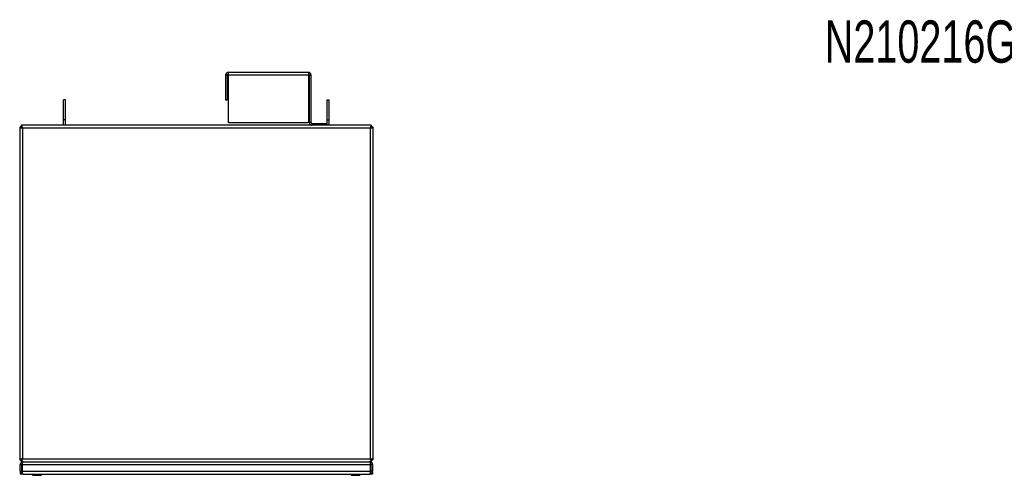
# Model space of a CAD drawing. Extents: x 2 to 63.8, y 0.7 to 42.
# Tile 3 of 7: x 2 to 29.9, y 27.4 to 40.4. Entities that reach past the tile are written whole.
import ezdxf

# ---------------------------------------------------------------- set-up
doc = ezdxf.new("R2010")
doc.units = 0
doc.layers.add('BODY', color=3, linetype='CONTINUOUS')
doc.layers.add('TEXT', color=7, linetype='CONTINUOUS')
doc.styles.add('SLDTEXTSTYLE0', font='TXT', dxfattribs={"width": 0.7})

msp = doc.modelspace()

# ---------------------------------------------------------------- linework, layer by layer
at = {"layer": 'BODY', "linetype": 'CONTINUOUS'}
for p, q in [((10.18, 38.857), (7.911, 38.857)), ((7.911, 38.778), (7.911, 38.857)), ((10.18, 38.857), (10.18, 38.778)), ((7.832, 38.778), (7.88, 38.778)), ((7.832, 38.778), (7.832, 38.078)), ((7.88, 38.778), (7.88, 38.078)), ((10.18, 38.778), (7.911, 38.778)), ((7.911, 37.429), (7.911, 38.778)), ((10.18, 38.778), (10.18, 37.429)), ((10.211, 38.778), (10.259, 38.778)), ((10.211, 37.435), (10.211, 38.778)), ((10.259, 37.435), (10.259, 38.778)), ((3.284, 38.078), (3.236, 38.078)), ((3.236, 37.508), (3.236, 38.078)), ((3.284, 37.508), (3.284, 38.078)), ((7.832, 38.078), (7.88, 38.078)), ((10.719, 37.508), (10.719, 38.078)), ((10.719, 38.078), (10.767, 38.078)), ((10.767, 37.508), (10.767, 38.078)), ((3.284, 37.508), (3.236, 37.508)), ((3.236, 37.356), (3.236, 37.508)), ((3.284, 37.356), (3.284, 37.508)), ((10.719, 37.508), (10.767, 37.508)), ((10.719, 37.356), (10.719, 37.508)), ((10.767, 37.356), (10.767, 37.508)), ((1.989, 37.301), (1.989, 27.862)), ((1.989, 37.301), (2.037, 37.301)), ((11.963, 37.356), (2.044, 37.356)), ((2.044, 37.356), (2.044, 37.308)), ((11.94, 37.277), (2.068, 37.277)), ((2.068, 37.277), (2.068, 27.885)), ((10.18, 37.429), (7.911, 37.429)), ((10.259, 37.435), (10.211, 37.435)), ((10.29, 37.404), (10.29, 37.356)), ((10.29, 37.404), (10.711, 37.404)), ((10.711, 37.356), (10.711, 37.404)), ((11.94, 27.885), (11.94, 37.277)), ((11.963, 37.356), (11.963, 37.308)), ((12.019, 37.301), (11.971, 37.301)), ((12.019, 27.862), (12.019, 37.301)), ((1.989, 27.862), (2.037, 27.862)), ((2.004, 27.727), (2.052, 27.727)), ((2.004, 27.535), (2.004, 27.727)), ((2.044, 27.806), (2.044, 27.854)), ((2.083, 27.806), (2.044, 27.806)), ((2.052, 27.535), (2.052, 27.727)), ((2.059, 27.727), (11.948, 27.727)), ((2.059, 27.727), (2.059, 27.535)), ((2.068, 27.885), (11.94, 27.885)), ((2.083, 27.806), (2.083, 27.804)), ((2.085, 27.806), (2.083, 27.806)), ((2.09, 27.806), (2.085, 27.806)), ((2.09, 27.806), (11.917, 27.806)), ((11.922, 27.806), (11.917, 27.806)), ((11.925, 27.806), (11.922, 27.806)), ((11.963, 27.806), (11.925, 27.806)), ((11.925, 27.806), (11.925, 27.804)), ((11.948, 27.535), (11.948, 27.727)), ((12.004, 27.727), (11.956, 27.727)), ((11.956, 27.727), (11.956, 27.535)), ((11.963, 27.806), (11.963, 27.854)), ((12.019, 27.862), (11.971, 27.862)), ((12.004, 27.727), (12.004, 27.535)), ((2.004, 27.535), (2.052, 27.535)), ((2.004, 27.504), (2.004, 27.456)), ((2.01, 27.504), (2.004, 27.504)), ((2.083, 27.456), (2.004, 27.456)), ((2.059, 27.535), (11.948, 27.535)), ((2.083, 27.456), (11.925, 27.456)), ((2.343, 27.456), (2.364, 27.419)), ((2.346, 27.456), (2.368, 27.419)), ((2.364, 27.419), (2.368, 27.419)), ((2.368, 27.419), (2.484, 27.419)), ((2.484, 27.419), (2.599, 27.419)), ((2.599, 27.419), (2.621, 27.456)), ((11.381, 27.456), (11.403, 27.419)), ((11.403, 27.419), (11.519, 27.419)), ((11.519, 27.419), (11.634, 27.419)), ((11.634, 27.419), (11.656, 27.456)), ((11.634, 27.419), (11.64, 27.419)), ((11.64, 27.419), (11.661, 27.456)), ((12.004, 27.456), (11.925, 27.456)), ((12.004, 27.535), (11.956, 27.535)), ((12.004, 27.504), (11.997, 27.504)), ((12.004, 27.504), (12.004, 27.456))]:
    msp.add_line(p, q, dxfattribs=at)
for points in [[(1.989, 37.301), (1.989, 37.301), (1.989, 37.301), (1.989, 37.3), (1.989, 37.3), (1.99, 37.299), (1.99, 37.299), (1.99, 37.298), (1.991, 37.298), (1.991, 37.298), (1.992, 37.297), (1.992, 37.297), (1.993, 37.296), (1.994, 37.296), (1.994, 37.295), (1.995, 37.295), (1.996, 37.295), (1.997, 37.294), (1.998, 37.294), (1.999, 37.293), (2.001, 37.293), (2.002, 37.292), (2.003, 37.292), (2.004, 37.292), (2.006, 37.291), (2.007, 37.291), (2.009, 37.29), (2.01, 37.29), (2.012, 37.289), (2.013, 37.289), (2.015, 37.289), (2.017, 37.288), (2.018, 37.288), (2.02, 37.287), (2.022, 37.287), (2.024, 37.286), (2.026, 37.286), (2.027, 37.286), (2.029, 37.285), (2.031, 37.285), (2.033, 37.284), (2.035, 37.284), (2.037, 37.283), (2.039, 37.283), (2.042, 37.283), (2.044, 37.282), (2.046, 37.282), (2.048, 37.281), (2.05, 37.281), (2.052, 37.28), (2.054, 37.28), (2.057, 37.28), (2.059, 37.279), (2.061, 37.279), (2.063, 37.278), (2.065, 37.278), (2.068, 37.277)], [(2.037, 37.301), (2.037, 37.301), (2.037, 37.3), (2.037, 37.3), (2.037, 37.299), (2.037, 37.299), (2.037, 37.298), (2.038, 37.298), (2.038, 37.297), (2.038, 37.297), (2.038, 37.296), (2.039, 37.296), (2.039, 37.295), (2.039, 37.295), (2.04, 37.294), (2.04, 37.294), (2.041, 37.293), (2.041, 37.293), (2.042, 37.292), (2.042, 37.292), (2.043, 37.291), (2.044, 37.291), (2.044, 37.29), (2.045, 37.29), (2.046, 37.289), (2.046, 37.289), (2.047, 37.288), (2.048, 37.288), (2.049, 37.287), (2.05, 37.287), (2.05, 37.286), (2.051, 37.286), (2.052, 37.285), (2.053, 37.285), (2.054, 37.284), (2.055, 37.284), (2.056, 37.283), (2.057, 37.283), (2.058, 37.282), (2.059, 37.282), (2.06, 37.281), (2.061, 37.281), (2.062, 37.28), (2.063, 37.28), (2.064, 37.279), (2.065, 37.279), (2.066, 37.278), (2.067, 37.278), (2.068, 37.277)], [(2.068, 37.277), (2.067, 37.28), (2.067, 37.282), (2.066, 37.284), (2.066, 37.286), (2.065, 37.288), (2.065, 37.291), (2.065, 37.293), (2.064, 37.295), (2.064, 37.297), (2.063, 37.299), (2.063, 37.301), (2.062, 37.304), (2.062, 37.306), (2.062, 37.308), (2.061, 37.31), (2.061, 37.312), (2.06, 37.314), (2.06, 37.316), (2.059, 37.318), (2.059, 37.319), (2.059, 37.321), (2.058, 37.323), (2.058, 37.325), (2.057, 37.327), (2.057, 37.328), (2.056, 37.33), (2.056, 37.332), (2.056, 37.333), (2.055, 37.335), (2.055, 37.336), (2.054, 37.338), (2.054, 37.339), (2.053, 37.341), (2.053, 37.342), (2.053, 37.343), (2.052, 37.344), (2.052, 37.346), (2.051, 37.347), (2.051, 37.348), (2.05, 37.349), (2.05, 37.35), (2.05, 37.351), (2.049, 37.351), (2.049, 37.352), (2.048, 37.353), (2.048, 37.353), (2.047, 37.354), (2.047, 37.354), (2.047, 37.355), (2.046, 37.355), (2.046, 37.355), (2.045, 37.356), (2.045, 37.356), (2.044, 37.356), (2.044, 37.356), (2.044, 37.356)], [(2.068, 37.277), (2.067, 37.278), (2.067, 37.279), (2.066, 37.28), (2.066, 37.281), (2.065, 37.282), (2.065, 37.283), (2.064, 37.284), (2.064, 37.285), (2.063, 37.286), (2.063, 37.287), (2.062, 37.288), (2.062, 37.289), (2.061, 37.29), (2.061, 37.291), (2.06, 37.292), (2.06, 37.293), (2.059, 37.294), (2.059, 37.295), (2.058, 37.295), (2.058, 37.296), (2.057, 37.297), (2.057, 37.298), (2.056, 37.299), (2.056, 37.299), (2.055, 37.3), (2.055, 37.301), (2.054, 37.301), (2.054, 37.302), (2.053, 37.303), (2.053, 37.303), (2.052, 37.304), (2.052, 37.304), (2.051, 37.305), (2.051, 37.305), (2.05, 37.306), (2.05, 37.306), (2.049, 37.306), (2.049, 37.307), (2.048, 37.307), (2.048, 37.307), (2.047, 37.307), (2.047, 37.308), (2.046, 37.308), (2.046, 37.308), (2.045, 37.308), (2.045, 37.308), (2.044, 37.308), (2.044, 37.308)], [(11.963, 37.356), (11.963, 37.356), (11.963, 37.356), (11.962, 37.356), (11.962, 37.356), (11.961, 37.355), (11.961, 37.355), (11.961, 37.355), (11.96, 37.354), (11.96, 37.354), (11.959, 37.353), (11.959, 37.353), (11.958, 37.352), (11.958, 37.351), (11.958, 37.351), (11.957, 37.35), (11.957, 37.349), (11.956, 37.348), (11.956, 37.347), (11.955, 37.346), (11.955, 37.344), (11.955, 37.343), (11.954, 37.342), (11.954, 37.341), (11.953, 37.339), (11.953, 37.338), (11.952, 37.336), (11.952, 37.335), (11.952, 37.333), (11.951, 37.332), (11.951, 37.33), (11.95, 37.328), (11.95, 37.327), (11.949, 37.325), (11.949, 37.323), (11.949, 37.321), (11.948, 37.319), (11.948, 37.318), (11.947, 37.316), (11.947, 37.314), (11.946, 37.312), (11.946, 37.31), (11.946, 37.308), (11.945, 37.306), (11.945, 37.303), (11.944, 37.301), (11.944, 37.299), (11.943, 37.297), (11.943, 37.295), (11.943, 37.293), (11.942, 37.291), (11.942, 37.288), (11.941, 37.286), (11.941, 37.284), (11.94, 37.282), (11.94, 37.28), (11.94, 37.277)], [(11.963, 37.308), (11.963, 37.308), (11.962, 37.308), (11.962, 37.308), (11.961, 37.308), (11.961, 37.308), (11.961, 37.308), (11.96, 37.307), (11.96, 37.307), (11.959, 37.307), (11.959, 37.307), (11.958, 37.306), (11.958, 37.306), (11.957, 37.306), (11.957, 37.305), (11.956, 37.305), (11.956, 37.304), (11.955, 37.304), (11.955, 37.303), (11.954, 37.303), (11.954, 37.302), (11.953, 37.301), (11.953, 37.301), (11.952, 37.3), (11.952, 37.299), (11.951, 37.299), (11.951, 37.298), (11.95, 37.297), (11.95, 37.296), (11.949, 37.295), (11.949, 37.295), (11.948, 37.294), (11.948, 37.293), (11.947, 37.292), (11.947, 37.291), (11.946, 37.29), (11.946, 37.289), (11.945, 37.288), (11.945, 37.287), (11.944, 37.286), (11.944, 37.285), (11.943, 37.284), (11.943, 37.283), (11.942, 37.282), (11.942, 37.281), (11.941, 37.28), (11.941, 37.279), (11.94, 37.278), (11.94, 37.277)], [(11.94, 37.277), (11.942, 37.278), (11.944, 37.278), (11.946, 37.279), (11.948, 37.279), (11.951, 37.28), (11.953, 37.28), (11.955, 37.28), (11.957, 37.281), (11.959, 37.281), (11.961, 37.282), (11.964, 37.282), (11.966, 37.283), (11.968, 37.283), (11.97, 37.283), (11.972, 37.284), (11.974, 37.284), (11.976, 37.285), (11.978, 37.285), (11.98, 37.286), (11.982, 37.286), (11.983, 37.286), (11.985, 37.287), (11.987, 37.287), (11.989, 37.288), (11.991, 37.288), (11.992, 37.289), (11.994, 37.289), (11.995, 37.289), (11.997, 37.29), (11.998, 37.29), (12, 37.291), (12.001, 37.291), (12.003, 37.292), (12.004, 37.292), (12.005, 37.292), (12.006, 37.293), (12.008, 37.293), (12.009, 37.294), (12.01, 37.294), (12.011, 37.295), (12.012, 37.295), (12.013, 37.295), (12.013, 37.296), (12.014, 37.296), (12.015, 37.297), (12.016, 37.297), (12.016, 37.298), (12.017, 37.298), (12.017, 37.298), (12.017, 37.299), (12.018, 37.299), (12.018, 37.3), (12.018, 37.3), (12.018, 37.301), (12.018, 37.301), (12.019, 37.301)], [(11.94, 37.277), (11.941, 37.278), (11.942, 37.278), (11.943, 37.279), (11.944, 37.279), (11.945, 37.28), (11.946, 37.28), (11.947, 37.281), (11.948, 37.281), (11.949, 37.282), (11.95, 37.282), (11.95, 37.283), (11.951, 37.283), (11.952, 37.284), (11.953, 37.284), (11.954, 37.285), (11.955, 37.285), (11.956, 37.286), (11.957, 37.286), (11.958, 37.287), (11.958, 37.287), (11.959, 37.288), (11.96, 37.288), (11.961, 37.289), (11.961, 37.289), (11.962, 37.29), (11.963, 37.29), (11.964, 37.291), (11.964, 37.291), (11.965, 37.292), (11.965, 37.292), (11.966, 37.293), (11.966, 37.293), (11.967, 37.294), (11.967, 37.294), (11.968, 37.295), (11.968, 37.295), (11.969, 37.296), (11.969, 37.296), (11.969, 37.297), (11.969, 37.297), (11.97, 37.298), (11.97, 37.298), (11.97, 37.299), (11.97, 37.299), (11.97, 37.3), (11.97, 37.3), (11.97, 37.301), (11.971, 37.301)], [(2.068, 27.885), (2.065, 27.885), (2.063, 27.885), (2.061, 27.884), (2.059, 27.884), (2.057, 27.883), (2.054, 27.883), (2.052, 27.882), (2.05, 27.882), (2.048, 27.882), (2.046, 27.881), (2.044, 27.881), (2.041, 27.88), (2.039, 27.88), (2.037, 27.879), (2.035, 27.879), (2.033, 27.879), (2.031, 27.878), (2.029, 27.878), (2.027, 27.877), (2.026, 27.877), (2.024, 27.876), (2.022, 27.876), (2.02, 27.876), (2.018, 27.875), (2.017, 27.875), (2.015, 27.874), (2.013, 27.874), (2.012, 27.873), (2.01, 27.873), (2.009, 27.873), (2.007, 27.872), (2.006, 27.872), (2.004, 27.871), (2.003, 27.871), (2.002, 27.87), (2.001, 27.87), (1.999, 27.87), (1.998, 27.869), (1.997, 27.869), (1.996, 27.868), (1.995, 27.868), (1.994, 27.867), (1.994, 27.867), (1.993, 27.867), (1.992, 27.866), (1.992, 27.866), (1.991, 27.865), (1.991, 27.865), (1.99, 27.864), (1.99, 27.864), (1.99, 27.864), (1.989, 27.863), (1.989, 27.863), (1.989, 27.862), (1.989, 27.862), (1.989, 27.862)], [(2.068, 27.885), (2.067, 27.885), (2.066, 27.884), (2.065, 27.884), (2.064, 27.883), (2.063, 27.883), (2.062, 27.882), (2.061, 27.882), (2.06, 27.881), (2.059, 27.881), (2.058, 27.88), (2.057, 27.88), (2.056, 27.879), (2.055, 27.879), (2.054, 27.878), (2.053, 27.878), (2.052, 27.877), (2.051, 27.877), (2.05, 27.876), (2.05, 27.876), (2.049, 27.875), (2.048, 27.875), (2.047, 27.874), (2.046, 27.874), (2.046, 27.873), (2.045, 27.873), (2.044, 27.872), (2.044, 27.872), (2.043, 27.871), (2.042, 27.871), (2.042, 27.87), (2.041, 27.87), (2.041, 27.869), (2.04, 27.869), (2.04, 27.868), (2.039, 27.868), (2.039, 27.867), (2.039, 27.867), (2.038, 27.866), (2.038, 27.866), (2.038, 27.865), (2.038, 27.865), (2.037, 27.864), (2.037, 27.864), (2.037, 27.863), (2.037, 27.863), (2.037, 27.862), (2.037, 27.862), (2.037, 27.862)], [(2.044, 27.806), (2.044, 27.807), (2.044, 27.807), (2.045, 27.807), (2.045, 27.807), (2.046, 27.808), (2.046, 27.808), (2.047, 27.808), (2.047, 27.809), (2.047, 27.809), (2.048, 27.81), (2.048, 27.81), (2.049, 27.811), (2.049, 27.812), (2.05, 27.812), (2.05, 27.813), (2.05, 27.814), (2.051, 27.815), (2.051, 27.816), (2.052, 27.817), (2.052, 27.818), (2.053, 27.82), (2.053, 27.821), (2.053, 27.822), (2.054, 27.824), (2.054, 27.825), (2.055, 27.827), (2.055, 27.828), (2.056, 27.83), (2.056, 27.831), (2.056, 27.833), (2.057, 27.834), (2.057, 27.836), (2.058, 27.838), (2.058, 27.84), (2.059, 27.842), (2.059, 27.843), (2.059, 27.845), (2.06, 27.847), (2.06, 27.849), (2.061, 27.851), (2.061, 27.853), (2.062, 27.855), (2.062, 27.857), (2.062, 27.859), (2.063, 27.861), (2.063, 27.864), (2.064, 27.866), (2.064, 27.868), (2.065, 27.87), (2.065, 27.872), (2.065, 27.874), (2.066, 27.877), (2.066, 27.879), (2.067, 27.881), (2.067, 27.883), (2.068, 27.885)], [(2.044, 27.854), (2.044, 27.855), (2.045, 27.855), (2.045, 27.855), (2.046, 27.855), (2.046, 27.855), (2.047, 27.855), (2.047, 27.855), (2.048, 27.856), (2.048, 27.856), (2.049, 27.856), (2.049, 27.856), (2.05, 27.857), (2.05, 27.857), (2.051, 27.858), (2.051, 27.858), (2.052, 27.859), (2.052, 27.859), (2.053, 27.86), (2.053, 27.86), (2.054, 27.861), (2.054, 27.861), (2.055, 27.862), (2.055, 27.863), (2.056, 27.864), (2.056, 27.864), (2.057, 27.865), (2.057, 27.866), (2.058, 27.867), (2.058, 27.867), (2.059, 27.868), (2.059, 27.869), (2.06, 27.87), (2.06, 27.871), (2.061, 27.872), (2.061, 27.873), (2.062, 27.874), (2.062, 27.875), (2.063, 27.875), (2.063, 27.876), (2.064, 27.877), (2.064, 27.878), (2.065, 27.879), (2.065, 27.88), (2.066, 27.881), (2.066, 27.882), (2.067, 27.883), (2.067, 27.884), (2.068, 27.885)], [(2.09, 27.806), (2.084, 27.805), (2.078, 27.8), (2.072, 27.793), (2.068, 27.783), (2.064, 27.771), (2.061, 27.758), (2.059, 27.743), (2.059, 27.727)], [(11.948, 27.727), (11.948, 27.743), (11.946, 27.758), (11.943, 27.771), (11.939, 27.783), (11.935, 27.793), (11.929, 27.8), (11.924, 27.805), (11.917, 27.806)], [(12.019, 27.862), (12.018, 27.862), (12.018, 27.862), (12.018, 27.863), (12.018, 27.863), (12.017, 27.864), (12.017, 27.864), (12.017, 27.864), (12.016, 27.865), (12.016, 27.865), (12.015, 27.866), (12.015, 27.866), (12.014, 27.867), (12.013, 27.867), (12.013, 27.867), (12.012, 27.868), (12.011, 27.868), (12.01, 27.869), (12.009, 27.869), (12.008, 27.87), (12.007, 27.87), (12.005, 27.87), (12.004, 27.871), (12.003, 27.871), (12.001, 27.872), (12, 27.872), (11.998, 27.873), (11.997, 27.873), (11.995, 27.873), (11.994, 27.874), (11.992, 27.874), (11.99, 27.875), (11.989, 27.875), (11.987, 27.876), (11.985, 27.876), (11.983, 27.876), (11.982, 27.877), (11.98, 27.877), (11.978, 27.878), (11.976, 27.878), (11.974, 27.879), (11.972, 27.879), (11.97, 27.879), (11.968, 27.88), (11.966, 27.88), (11.964, 27.881), (11.961, 27.881), (11.959, 27.882), (11.957, 27.882), (11.955, 27.882), (11.953, 27.883), (11.951, 27.883), (11.948, 27.884), (11.946, 27.884), (11.944, 27.885), (11.942, 27.885), (11.94, 27.885)], [(11.94, 27.885), (11.94, 27.883), (11.94, 27.881), (11.941, 27.879), (11.941, 27.877), (11.942, 27.874), (11.942, 27.872), (11.943, 27.87), (11.943, 27.868), (11.943, 27.866), (11.944, 27.864), (11.944, 27.861), (11.945, 27.859), (11.945, 27.857), (11.946, 27.855), (11.946, 27.853), (11.946, 27.851), (11.947, 27.849), (11.947, 27.847), (11.948, 27.845), (11.948, 27.843), (11.949, 27.842), (11.949, 27.84), (11.949, 27.838), (11.95, 27.836), (11.95, 27.834), (11.951, 27.833), (11.951, 27.831), (11.952, 27.83), (11.952, 27.828), (11.952, 27.827), (11.953, 27.825), (11.953, 27.824), (11.954, 27.822), (11.954, 27.821), (11.955, 27.82), (11.955, 27.819), (11.955, 27.817), (11.956, 27.816), (11.956, 27.815), (11.957, 27.814), (11.957, 27.813), (11.958, 27.812), (11.958, 27.812), (11.958, 27.811), (11.959, 27.81), (11.959, 27.809), (11.96, 27.809), (11.96, 27.808), (11.961, 27.808), (11.961, 27.808), (11.961, 27.807), (11.962, 27.807), (11.962, 27.807), (11.963, 27.807), (11.963, 27.807), (11.963, 27.806)], [(11.94, 27.885), (11.94, 27.884), (11.941, 27.883), (11.941, 27.882), (11.942, 27.881), (11.942, 27.88), (11.943, 27.879), (11.943, 27.878), (11.944, 27.877), (11.944, 27.876), (11.945, 27.875), (11.945, 27.875), (11.946, 27.874), (11.946, 27.873), (11.947, 27.872), (11.947, 27.871), (11.948, 27.87), (11.948, 27.869), (11.949, 27.868), (11.949, 27.867), (11.95, 27.867), (11.95, 27.866), (11.951, 27.865), (11.951, 27.864), (11.952, 27.864), (11.952, 27.863), (11.953, 27.862), (11.953, 27.861), (11.954, 27.861), (11.954, 27.86), (11.955, 27.86), (11.955, 27.859), (11.956, 27.859), (11.956, 27.858), (11.957, 27.858), (11.957, 27.857), (11.958, 27.857), (11.958, 27.856), (11.959, 27.856), (11.959, 27.856), (11.96, 27.856), (11.96, 27.855), (11.961, 27.855), (11.961, 27.855), (11.961, 27.855), (11.962, 27.855), (11.962, 27.855), (11.963, 27.855), (11.963, 27.854)], [(11.971, 27.862), (11.97, 27.862), (11.97, 27.862), (11.97, 27.863), (11.97, 27.863), (11.97, 27.864), (11.97, 27.864), (11.97, 27.865), (11.969, 27.865), (11.969, 27.866), (11.969, 27.866), (11.969, 27.867), (11.968, 27.867), (11.968, 27.868), (11.967, 27.868), (11.967, 27.869), (11.966, 27.869), (11.966, 27.87), (11.965, 27.87), (11.965, 27.871), (11.964, 27.871), (11.964, 27.872), (11.963, 27.872), (11.962, 27.873), (11.961, 27.873), (11.961, 27.874), (11.96, 27.874), (11.959, 27.875), (11.958, 27.875), (11.958, 27.876), (11.957, 27.876), (11.956, 27.877), (11.955, 27.877), (11.954, 27.878), (11.953, 27.878), (11.952, 27.879), (11.951, 27.879), (11.95, 27.88), (11.95, 27.88), (11.949, 27.881), (11.948, 27.881), (11.947, 27.882), (11.946, 27.882), (11.945, 27.883), (11.944, 27.883), (11.943, 27.884), (11.942, 27.884), (11.941, 27.885), (11.94, 27.885)], [(2.059, 27.535), (2.059, 27.52), (2.06, 27.505), (2.063, 27.492), (2.066, 27.48), (2.069, 27.47), (2.073, 27.462), (2.078, 27.458), (2.083, 27.456)], [(11.925, 27.456), (11.929, 27.458), (11.934, 27.462), (11.938, 27.47), (11.941, 27.48), (11.944, 27.492), (11.947, 27.505), (11.948, 27.52), (11.948, 27.535)]]:
    msp.add_lwpolyline(points, dxfattribs=at)
for centre, radius, start, end in [((7.911, 38.778), 0.079, 90, 180), ((10.18, 38.778), 0.079, 0, 90), ((7.911, 38.778), 0.031, 90, 180), ((10.18, 38.778), 0.031, 0, 90), ((2.083, 37.277), 0.079, 119.5229, 162.3683), ((2.083, 37.277), 0.031, 143.9432, 165.6302), ((10.29, 37.435), 0.079, 180, 270), ((10.29, 37.435), 0.031, 180, 270), ((11.92, 37.277), 0.031, 9.5535, 27.2328), ((11.92, 37.277), 0.079, 17.6317, 56.2161), ((2.083, 27.727), 0.079, 90, 180), ((2.083, 27.885), 0.079, 197.6317, 240.4771), ((2.083, 27.885), 0.031, 180, 216.0423), ((2.083, 27.727), 0.031, 137.3889, 180), ((11.925, 27.727), 0.079, 0, 90), ((11.92, 27.885), 0.031, 332.8891, 0), ((11.925, 27.727), 0.031, 0, 42.6111), ((11.92, 27.885), 0.079, 303.7839, 342.3683), ((2.083, 27.535), 0.079, 180, 270), ((2.083, 27.535), 0.031, 180, 221.8421), ((11.925, 27.535), 0.079, 270, 0), ((11.925, 27.535), 0.031, 318.1579, 0)]:
    msp.add_arc(centre, radius, start, end, dxfattribs=at)

# ---------------------------------------------------------------- texts
at = {"layer": 'TEXT', "color": 0, "linetype": 'CONTINUOUS', "style": 'SLDTEXTSTYLE0', "width": 0.7}
msp.add_text('N210216G050, N210226G050, N210216G051, N210226G051', height=1.2, dxfattribs=at).set_placement((24.836, 39.132))

doc.saveas('drawing.dxf')
